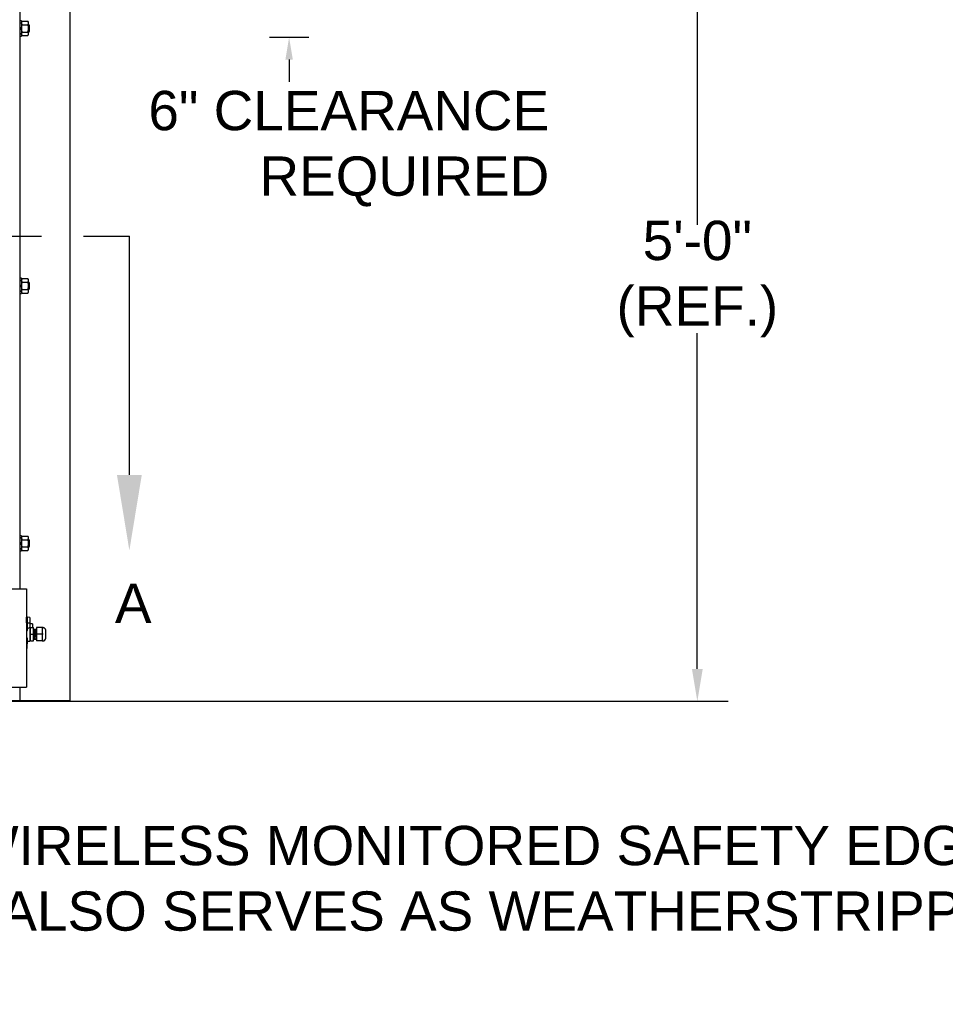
# Model space of a CAD drawing. Header units: inches. Extents: x 170 to 312, y 215 to 248.
# Tile 146 of 256: x 230.61 to 232.82, y 239.38 to 241.73. Entities that reach past the tile are written whole.
import ezdxf
from ezdxf import colors
from ezdxf.entities.mleader import LeaderData, LeaderLine
from ezdxf.math import Vec2, Vec3

# ---------------------------------------------------------------- set-up
doc = ezdxf.new("R2010")
doc.units = ezdxf.units.IN
doc.header["$LTSCALE"] = 0.25
doc.header["$MEASUREMENT"] = 0
doc.linetypes.add('CENTER', pattern=[2, 1.25, -0.25, 0.25, -0.25])
for name, color, linetype in [('ANNOTATIONS', 1, 'Continuous'), ('MOTOR RH', 7, 'Continuous'), ('SECTION CUTS', 6, 'CENTER')]:
    doc.layers.add(name, color=color, linetype=linetype)
doc.styles.add('ARIAL', font='arial.ttf', dxfattribs={"height": 0.09375})
doc.styles.get("Standard").update_dxf_attribs({"font": 'romans.shx'})

msp = doc.modelspace()

# ---------------------------------------------------------------- linework, layer by layer
at = {"layer": 'ANNOTATIONS'}
for p, q in [((232.22384, 242.04006), (232.22384, 241.23964)), ((231.20301, 241.68703), (231.29727, 241.68703)), ((231.25014, 241.63389), (231.25014, 241.58075)), ((232.22384, 240.18109), (232.22384, 240.98112))]:
    msp.add_line(p, q, dxfattribs=at)
for points in [[(231.24129, 241.63389), (231.259, 241.63389), (231.25014, 241.68703)], [(232.2109, 240.18109), (232.23679, 240.18109), (232.22384, 240.10342)]]:
    msp.add_solid(points, dxfattribs=at)
at = {"layer": 'MOTOR RH'}
for p, q in [((230.60852, 240.37188), (230.60852, 244.29919)), ((230.72788, 240.10529), (230.72788, 244.3)), ((230.61176, 241.72626), (230.61176, 241.69004)), ((230.61367, 241.72538), (230.62675, 241.72538)), ((230.62867, 241.69323), (230.62867, 241.72307)), ((230.61367, 241.71676), (230.62675, 241.71676)), ((230.61367, 241.69953), (230.62675, 241.69953)), ((230.62929, 241.69962), (230.62929, 241.71667)), ((230.63085, 241.70118), (230.63085, 241.71511)), ((230.61367, 241.69092), (230.62675, 241.69092)), ((230.61176, 241.1124), (230.61176, 241.07618)), ((230.61367, 241.11152), (230.62675, 241.11152)), ((230.61367, 241.1029), (230.62675, 241.1029)), ((230.62867, 241.07937), (230.62867, 241.10921)), ((230.62929, 241.08576), (230.62929, 241.10281)), ((230.63085, 241.08732), (230.63085, 241.10125)), ((230.61367, 241.08567), (230.62675, 241.08567)), ((230.61367, 241.07706), (230.62675, 241.07706)), ((230.61176, 240.49854), (230.61176, 240.46232)), ((230.61367, 240.49766), (230.62675, 240.49766)), ((230.61367, 240.48904), (230.62675, 240.48904)), ((230.62867, 240.46551), (230.62867, 240.49535)), ((230.62929, 240.4719), (230.62929, 240.48895)), ((230.63085, 240.47347), (230.63085, 240.48739)), ((230.61367, 240.47181), (230.62675, 240.47181)), ((230.61367, 240.4632), (230.62675, 240.4632)), ((230.52114, 240.37188), (230.62345, 240.37188)), ((230.62345, 240.37188), (230.62345, 240.13742)), ((230.62345, 240.30713), (230.62503, 240.30449)), ((230.62369, 240.30412), (230.62345, 240.30452)), ((230.62369, 240.29042), (230.62345, 240.29044)), ((230.62369, 240.30412), (230.62503, 240.30449)), ((230.62369, 240.29042), (230.62369, 240.30412)), ((230.62503, 240.2903), (230.62369, 240.29042)), ((230.63175, 240.30315), (230.62503, 240.30449)), ((230.62503, 240.30449), (230.62503, 240.27265)), ((230.63175, 240.28972), (230.62503, 240.2903)), ((230.63175, 240.30315), (230.63175, 240.24676)), ((230.63836, 240.2886), (230.63836, 240.27953)), ((230.63363, 240.24756), (230.63363, 240.27953)), ((230.63363, 240.27953), (230.64074, 240.27953)), ((230.64074, 240.24756), (230.64074, 240.27953)), ((230.6612, 240.27953), (230.64756, 240.27953)), ((230.64756, 240.27953), (230.64756, 240.24756)), ((230.6612, 240.27953), (230.6612, 240.24756)), ((230.6612, 240.27953), (230.66322, 240.27739)), ((230.66963, 240.25397), (230.66963, 240.27312)), ((230.62503, 240.24542), (230.62353, 240.22393)), ((230.62503, 240.25444), (230.62503, 240.24542)), ((230.63363, 240.26354), (230.64074, 240.26354)), ((230.63363, 240.24756), (230.64074, 240.24756)), ((230.64533, 240.25233), (230.64622, 240.25233)), ((230.66322, 240.26354), (230.64756, 240.26354)), ((230.6612, 240.24756), (230.64756, 240.24756)), ((230.66322, 240.2497), (230.6612, 240.24756)), ((230.62353, 240.22393), (230.62345, 240.22393)), ((230.52114, 240.13742), (230.62345, 240.13742)), ((230.60852, 240.10529), (230.60852, 240.13742)), ((232.29732, 240.10342), (224.56117, 240.10342)), ((226.10688, 240.10529), (230.72788, 240.10529))]:
    msp.add_line(p, q, dxfattribs=at)
for centre, radius, start, end in [((230.63913, 240.26354), 0.01678, 147.14012, 159.08586), ((230.66322, 240.27312), 0.00641, 0, 90), ((230.63913, 240.26354), 0.01678, 200.91414, 212.85988), ((230.64578, 240.25233), 0.000446, 180, 360), ((230.66322, 240.25397), 0.00641, 270, 0)]:
    msp.add_arc(centre, radius, start, end, dxfattribs=at)
msp.add_ellipse((230.63541, 240.26354), major_axis=(0, 0.01678), ratio=0.9090909, start_param=0.2423659, end_param=0.7477626, dxfattribs=at)
for points in [[(230.61176, 241.72626), (230.60852, 241.72626)], [(230.61367, 241.72538), (230.61176, 241.72307)], [(230.62867, 241.72307), (230.62675, 241.72538)], [(230.62929, 241.71667), (230.62867, 241.71667)], [(230.62867, 241.69962), (230.62929, 241.69962)], [(230.63085, 241.71511), (230.62929, 241.71667)], [(230.62929, 241.69962), (230.63085, 241.70118)], [(230.60852, 241.69004), (230.61176, 241.69004)], [(230.61176, 241.69323), (230.61367, 241.69092)], [(230.62675, 241.69092), (230.62867, 241.69323)], [(230.61176, 241.1124), (230.60852, 241.1124)], [(230.61367, 241.11152), (230.61176, 241.10921)], [(230.62867, 241.10921), (230.62675, 241.11152)], [(230.62929, 241.10281), (230.62867, 241.10281)], [(230.63085, 241.10125), (230.62929, 241.10281)], [(230.62929, 241.08576), (230.63085, 241.08732)], [(230.60852, 241.07618), (230.61176, 241.07618)], [(230.61176, 241.07937), (230.61367, 241.07706)], [(230.62675, 241.07706), (230.62867, 241.07937)], [(230.62867, 241.08576), (230.62929, 241.08576)], [(230.61176, 240.49854), (230.60852, 240.49854)], [(230.61367, 240.49766), (230.61176, 240.49535)], [(230.62867, 240.49535), (230.62675, 240.49766)], [(230.62929, 240.48895), (230.62867, 240.48895)], [(230.63085, 240.48739), (230.62929, 240.48895)], [(230.60852, 240.46232), (230.61176, 240.46232)], [(230.61176, 240.46551), (230.61367, 240.4632)], [(230.62675, 240.4632), (230.62867, 240.46551)], [(230.62867, 240.4719), (230.62929, 240.4719)], [(230.62929, 240.4719), (230.63085, 240.47347)], [(230.63836, 240.2886), (230.63175, 240.2886)], [(230.63363, 240.27824), (230.63175, 240.27824)], [(230.64114, 240.27475), (230.64074, 240.27475)], [(230.64281, 240.27475), (230.64203, 240.27475)], [(230.64449, 240.27475), (230.64371, 240.27475)], [(230.64756, 240.27475), (230.64538, 240.27475)], [(230.62503, 240.24676), (230.63175, 240.24676)], [(230.63175, 240.24884), (230.63363, 240.24884)], [(230.64119, 240.25233), (230.64197, 240.25233)], [(230.64287, 240.25233), (230.64365, 240.25233)], [(230.64455, 240.25233), (230.64533, 240.25233)], [(230.64622, 240.25233), (230.64756, 240.25233)]]:
    msp.add_open_spline(points, degree=1, dxfattribs=at)
for points, knots in [([(230.61176, 241.72107), (230.61181, 241.72159), (230.61192, 241.72265), (230.61268, 241.72409), (230.61337, 241.72499), (230.61367, 241.72538)], [0, 0, 0, 0, 0.353643, 0.7166775, 1, 1, 1, 1]), ([(230.61367, 241.71676), (230.61323, 241.71735), (230.61234, 241.71853), (230.61181, 241.72), (230.61177, 241.72085), (230.61176, 241.72107)], [0, 0, 0, 0, 0.4215153, 0.8529031, 1, 1, 1, 1]), ([(230.62867, 241.72107), (230.62862, 241.72159), (230.62851, 241.72265), (230.62775, 241.72409), (230.62706, 241.72499), (230.62675, 241.72538)], [0, 0, 0, 0, 0.353643, 0.7166775, 1, 1, 1, 1]), ([(230.62675, 241.71676), (230.6272, 241.71735), (230.62809, 241.71853), (230.62862, 241.72), (230.62866, 241.72085), (230.62867, 241.72107)], [0, 0, 0, 0, 0.421515, 0.8529031, 1, 1, 1, 1]), ([(230.61176, 241.70815), (230.61176, 241.70842), (230.61178, 241.70983), (230.61216, 241.71237), (230.61294, 241.71495), (230.61352, 241.71639), (230.61367, 241.71676)], [0, 0, 0, 0, 0.0936214, 0.4739095, 0.864488, 1, 1, 1, 1]), ([(230.61367, 241.69953), (230.61339, 241.70026), (230.61271, 241.70199), (230.61194, 241.70487), (230.61182, 241.70705), (230.61176, 241.70815)], [0, 0, 0, 0, 0.2644477, 0.6278606, 1, 1, 1, 1]), ([(230.61176, 241.69523), (230.61181, 241.69575), (230.61192, 241.69681), (230.61268, 241.69825), (230.61337, 241.69914), (230.61367, 241.69953)], [0, 0, 0, 0, 0.35364318, 0.71667737, 1, 1, 1, 1]), ([(230.62867, 241.70815), (230.62867, 241.70842), (230.62865, 241.70983), (230.62827, 241.71237), (230.62749, 241.71495), (230.6269, 241.71639), (230.62675, 241.71676)], [0, 0, 0, 0, 0.0936214, 0.4739096, 0.864488, 1, 1, 1, 1]), ([(230.62675, 241.69953), (230.62704, 241.70026), (230.62771, 241.70199), (230.62849, 241.70487), (230.62861, 241.70705), (230.62867, 241.70815)], [0, 0, 0, 0, 0.2644477, 0.6278606, 1, 1, 1, 1]), ([(230.62867, 241.69523), (230.62862, 241.69575), (230.62851, 241.69681), (230.62775, 241.69825), (230.62706, 241.69914), (230.62675, 241.69953)], [0, 0, 0, 0, 0.35364318, 0.71667737, 1, 1, 1, 1]), ([(230.61367, 241.69092), (230.61323, 241.6915), (230.61234, 241.69268), (230.61181, 241.69415), (230.61177, 241.69501), (230.61176, 241.69523)], [0, 0, 0, 0, 0.42151458, 0.85290221, 1, 1, 1, 1]), ([(230.62675, 241.69092), (230.6272, 241.6915), (230.62809, 241.69268), (230.62862, 241.69415), (230.62866, 241.69501), (230.62867, 241.69523)], [0, 0, 0, 0, 0.4215143, 0.8529022, 1, 1, 1, 1]), ([(230.61176, 241.10721), (230.61181, 241.10773), (230.61192, 241.10879), (230.61268, 241.11024), (230.61337, 241.11113), (230.61367, 241.11152)], [0, 0, 0, 0, 0.3536519, 0.7166818, 1, 1, 1, 1]), ([(230.62867, 241.10721), (230.62862, 241.10773), (230.62851, 241.10879), (230.62775, 241.11024), (230.62706, 241.11113), (230.62675, 241.11152)], [0, 0, 0, 0, 0.3536519, 0.7166818, 1, 1, 1, 1]), ([(230.61367, 241.1029), (230.61323, 241.10349), (230.61234, 241.10467), (230.61181, 241.10614), (230.61177, 241.10699), (230.61176, 241.10721)], [0, 0, 0, 0, 0.4215128, 0.852907, 1, 1, 1, 1]), ([(230.61176, 241.09429), (230.61176, 241.09457), (230.61178, 241.09597), (230.61216, 241.09851), (230.61294, 241.10109), (230.61352, 241.10253), (230.61367, 241.1029)], [0, 0, 0, 0, 0.0936214, 0.4739182, 0.864488, 1, 1, 1, 1]), ([(230.61367, 241.08567), (230.61339, 241.0864), (230.61271, 241.08813), (230.61194, 241.09101), (230.61182, 241.09319), (230.61176, 241.09429)], [0, 0, 0, 0, 0.2644539, 0.6278638, 1, 1, 1, 1]), ([(230.62675, 241.1029), (230.6272, 241.10349), (230.62809, 241.10467), (230.62862, 241.10614), (230.62866, 241.10699), (230.62867, 241.10721)], [0, 0, 0, 0, 0.4215125, 0.852907, 1, 1, 1, 1]), ([(230.62867, 241.09429), (230.62867, 241.09457), (230.62865, 241.09597), (230.62827, 241.09851), (230.62749, 241.10109), (230.6269, 241.10253), (230.62675, 241.1029)], [0, 0, 0, 0, 0.0936214, 0.4739184, 0.864488, 1, 1, 1, 1]), ([(230.62675, 241.08567), (230.62704, 241.0864), (230.62771, 241.08813), (230.62849, 241.09101), (230.62861, 241.09319), (230.62867, 241.09429)], [0, 0, 0, 0, 0.2644539, 0.6278638, 1, 1, 1, 1]), ([(230.61176, 241.08137), (230.61181, 241.08189), (230.61192, 241.08295), (230.61268, 241.08439), (230.61337, 241.08528), (230.61367, 241.08567)], [0, 0, 0, 0, 0.353652, 0.7166817, 1, 1, 1, 1]), ([(230.61367, 241.07706), (230.61323, 241.07764), (230.61234, 241.07882), (230.61181, 241.08029), (230.61177, 241.08115), (230.61176, 241.08137)], [0, 0, 0, 0, 0.4215121, 0.8529061, 1, 1, 1, 1]), ([(230.62867, 241.08137), (230.62862, 241.08189), (230.62851, 241.08295), (230.62775, 241.08439), (230.62706, 241.08528), (230.62675, 241.08567)], [0, 0, 0, 0, 0.353652, 0.7166817, 1, 1, 1, 1]), ([(230.62675, 241.07706), (230.6272, 241.07764), (230.62809, 241.07882), (230.62862, 241.08029), (230.62866, 241.08115), (230.62867, 241.08137)], [0, 0, 0, 0, 0.4215118, 0.8529061, 1, 1, 1, 1]), ([(230.61176, 240.49335), (230.61181, 240.49387), (230.61192, 240.49493), (230.61268, 240.49638), (230.61337, 240.49727), (230.61367, 240.49766)], [0, 0, 0, 0, 0.35364966, 0.71667969, 1, 1, 1, 1]), ([(230.61367, 240.48904), (230.61323, 240.48963), (230.61234, 240.49081), (230.61181, 240.49228), (230.61177, 240.49313), (230.61176, 240.49335)], [0, 0, 0, 0, 0.4215162, 0.8529073, 1, 1, 1, 1]), ([(230.61176, 240.48043), (230.61176, 240.48071), (230.61178, 240.48211), (230.61216, 240.48465), (230.61294, 240.48723), (230.61352, 240.48867), (230.61367, 240.48904)], [0, 0, 0, 0, 0.0936218, 0.4739158, 0.8644916, 1, 1, 1, 1]), ([(230.61367, 240.47181), (230.61339, 240.47254), (230.61271, 240.47427), (230.61194, 240.47715), (230.61182, 240.47933), (230.61176, 240.48043)], [0, 0, 0, 0, 0.2644539, 0.6278593, 1, 1, 1, 1]), ([(230.62867, 240.49335), (230.62862, 240.49387), (230.62851, 240.49493), (230.62775, 240.49638), (230.62706, 240.49727), (230.62675, 240.49766)], [0, 0, 0, 0, 0.35364966, 0.71667969, 1, 1, 1, 1]), ([(230.62675, 240.48904), (230.6272, 240.48963), (230.62809, 240.49081), (230.62862, 240.49228), (230.62866, 240.49313), (230.62867, 240.49335)], [0, 0, 0, 0, 0.4215159, 0.8529073, 1, 1, 1, 1]), ([(230.62867, 240.48043), (230.62867, 240.48071), (230.62865, 240.48211), (230.62827, 240.48465), (230.62749, 240.48723), (230.6269, 240.48867), (230.62675, 240.48904)], [0, 0, 0, 0, 0.0936218, 0.473916, 0.8644916, 1, 1, 1, 1]), ([(230.62675, 240.47181), (230.62704, 240.47254), (230.62771, 240.47427), (230.62849, 240.47715), (230.62861, 240.47933), (230.62867, 240.48043)], [0, 0, 0, 0, 0.2644539, 0.6278593, 1, 1, 1, 1]), ([(230.61176, 240.46751), (230.61181, 240.46803), (230.61192, 240.46909), (230.61268, 240.47053), (230.61337, 240.47142), (230.61367, 240.47181)], [0, 0, 0, 0, 0.3536498, 0.7166796, 1, 1, 1, 1]), ([(230.61367, 240.4632), (230.61323, 240.46378), (230.61234, 240.46496), (230.61181, 240.46643), (230.61177, 240.46729), (230.61176, 240.46751)], [0, 0, 0, 0, 0.4215155, 0.8529064, 1, 1, 1, 1]), ([(230.62867, 240.46751), (230.62862, 240.46803), (230.62851, 240.46909), (230.62775, 240.47053), (230.62706, 240.47142), (230.62675, 240.47181)], [0, 0, 0, 0, 0.3536498, 0.7166796, 1, 1, 1, 1]), ([(230.62675, 240.4632), (230.6272, 240.46378), (230.62809, 240.46496), (230.62862, 240.46643), (230.62866, 240.46729), (230.62867, 240.46751)], [0, 0, 0, 0, 0.42151525, 0.85290636, 1, 1, 1, 1]), ([(230.64203, 240.27475), (230.64202, 240.27488), (230.642, 240.27508), (230.6415, 240.27526), (230.641, 240.2748), (230.64113, 240.27447), (230.64101, 240.27354), (230.64098, 240.2726), (230.64095, 240.27176), (230.64094, 240.27147)], [0, 0, 0, 0, 0.1509339, 0.2269304, 0.3091432, 0.5126112, 0.7171058, 0.9038952, 1, 1, 1, 1]), ([(230.64161, 240.26354), (230.64163, 240.26454), (230.64168, 240.26649), (230.64175, 240.26921), (230.64182, 240.27193), (230.64193, 240.27425), (230.64199, 240.27459), (230.64203, 240.27475)], [0, 0, 0, 0, 0.1698674, 0.3339398, 0.4980122, 0.752244, 1, 1, 1, 1]), ([(230.64197, 240.25233), (230.642, 240.2524), (230.64204, 240.25255), (230.64211, 240.25373), (230.6422, 240.25582), (230.64228, 240.25914), (230.64238, 240.26306), (230.64247, 240.26651), (230.64253, 240.26914), (230.64258, 240.27091), (230.6426, 240.27145), (230.6426, 240.27146)], [0, 0, 0, 0, 0.1093267, 0.2225142, 0.3357025, 0.4984323, 0.6663723, 0.7795603, 0.8888869, 0.9982135, 1, 1, 1, 1]), ([(230.64262, 240.27146), (230.6426, 240.27072), (230.64256, 240.26943), (230.64248, 240.26666), (230.64243, 240.26472), (230.64239, 240.26355)], [0, 0, 0, 0, 0.3440212, 0.6037055, 1, 1, 1, 1]), ([(230.64371, 240.27475), (230.64369, 240.27491), (230.64367, 240.2751), (230.64327, 240.27522), (230.64302, 240.27515), (230.64267, 240.27478), (230.64284, 240.27441), (230.64267, 240.27316), (230.64263, 240.27173), (230.64262, 240.27146)], [0, 0, 0, 0, 0.1789689, 0.2132075, 0.2435323, 0.2761385, 0.5221296, 0.9089216, 1, 1, 1, 1]), ([(230.64308, 240.2558), (230.64312, 240.25688), (230.64318, 240.25914), (230.64327, 240.26307), (230.64336, 240.26649), (230.64343, 240.26921), (230.6435, 240.27193), (230.6436, 240.27425), (230.64367, 240.27459), (230.64371, 240.27475)], [0, 0, 0, 0, 0.1576476, 0.3272143, 0.4414987, 0.5518842, 0.6622698, 0.8333133, 1, 1, 1, 1]), ([(230.64536, 240.27474), (230.64536, 240.27481), (230.64537, 240.27496), (230.64502, 240.27526), (230.64452, 240.27508), (230.64449, 240.27473), (230.64439, 240.27401), (230.64431, 240.27214), (230.64423, 240.26929), (230.64416, 240.26636), (230.6441, 240.26458), (230.64407, 240.26354)], [0, 0, 0, 0, 0.0432697, 0.0891446, 0.131551, 0.2176056, 0.3221563, 0.5318737, 0.7347377, 0.8463632, 1, 1, 1, 1]), ([(230.6447, 240.25417), (230.64472, 240.25463), (230.64478, 240.25592), (230.64486, 240.25916), (230.64495, 240.26306), (230.64504, 240.26649), (230.6451, 240.26921), (230.64518, 240.27193), (230.64528, 240.27425), (230.64535, 240.27459), (230.64538, 240.27475)], [0, 0, 0, 0, 0.0847764, 0.2341584, 0.3883234, 0.4922273, 0.5925865, 0.6929458, 0.8484534, 1, 1, 1, 1]), ([(230.66322, 240.27953), (230.66294, 240.27952), (230.66262, 240.27951), (230.66211, 240.27951), (230.66197, 240.27952), (230.66187, 240.27952), (230.66178, 240.27952), (230.66165, 240.27952), (230.66143, 240.27953), (230.66127, 240.27953), (230.66123, 240.27953), (230.6612, 240.27953)], [0, 0, 0, 0, 0.2479231, 0.2890908, 0.3069668, 0.3246628, 0.3441602, 0.3674164, 0.4310408, 0.6540306, 1, 1, 1, 1]), ([(230.64074, 240.25189), (230.64087, 240.25194), (230.64112, 240.25204), (230.64124, 240.2526), (230.6413, 240.25346), (230.64139, 240.25553), (230.64146, 240.25841), (230.64153, 240.26114), (230.64158, 240.2627), (230.64161, 240.26354)], [0, 0, 0, 0, 0.0900005, 0.1675474, 0.2921205, 0.5194776, 0.7399898, 0.8603536, 1, 1, 1, 1]), ([(230.64197, 240.25233), (230.64198, 240.2522), (230.642, 240.252), (230.6425, 240.25182), (230.643, 240.25229), (230.64288, 240.25262), (230.64299, 240.25355), (230.64303, 240.25454), (230.64305, 240.25545), (230.64306, 240.2558)], [0, 0, 0, 0, 0.1477712, 0.2221758, 0.3026654, 0.5018695, 0.7020792, 0.8849539, 1, 1, 1, 1]), ([(230.64306, 240.2558), (230.64309, 240.25647), (230.64313, 240.25768), (230.64317, 240.25977), (230.64324, 240.26168), (230.64327, 240.26288), (230.64329, 240.26355)], [0, 0, 0, 0, 0.3209033, 0.5829366, 0.7689491, 1, 1, 1, 1]), ([(230.64365, 240.25233), (230.64367, 240.2524), (230.64372, 240.25255), (230.64379, 240.25373), (230.64388, 240.25582), (230.64396, 240.25914), (230.64404, 240.26206), (230.64407, 240.26354)], [0, 0, 0, 0, 0.1640625, 0.3339187, 0.5037762, 0.7479787, 1, 1, 1, 1]), ([(230.64366, 240.2524), (230.64366, 240.25231), (230.64364, 240.25215), (230.64402, 240.25182), (230.64452, 240.25201), (230.64455, 240.25237), (230.64463, 240.25285), (230.64466, 240.25372), (230.64468, 240.25417)], [0, 0, 0, 0, 0.1201292, 0.2225498, 0.3172257, 0.5093497, 0.7427679, 1, 1, 1, 1]), ([(230.64468, 240.25417), (230.64469, 240.25448), (230.64475, 240.25544), (230.6448, 240.25782), (230.64488, 240.26072), (230.64493, 240.26251), (230.64496, 240.26354)], [0, 0, 0, 0, 0.1679631, 0.5285284, 0.7269292, 1, 1, 1, 1]), ([(230.6612, 240.24756), (230.66142, 240.24771), (230.66183, 240.248), (230.6625, 240.2477), (230.66298, 240.2476), (230.66322, 240.24756)], [0, 0, 0, 0, 0.35448285, 0.68277445, 1, 1, 1, 1])]:
    msp.add_open_spline(points, degree=3, knots=knots, dxfattribs=at)
at = {"layer": 'SECTION CUTS'}
msp.add_line((225.85955, 241.2129), (230.86908, 241.2129), dxfattribs=at)

# ---------------------------------------------------------------- texts
at = {"layer": 'ANNOTATIONS', "char_height": 0.09375, "style": 'ARIAL'}
for s, insert, attachment_point in [('6" CLEARANCE\\PREQUIRED', (231.87064, 241.42127), 6), ('5\'-0"\\P(REF.)', (232.22384, 241.11038), 5)]:
    msp.add_mtext(s, dxfattribs=dict(at, insert=insert, attachment_point=attachment_point))
at = {"layer": 'SECTION CUTS', "style": 'ARIAL'}
msp.add_text('A', height=0.09375, dxfattribs=at).set_placement((230.8346, 240.29047))

# ---------------------------------------------------------------- leaders
at = {"layer": 'ANNOTATIONS'}
ml = msp.add_multileader_mtext('Standard', dxfattribs=at)
ml.set_content('WIRELESS MONITORED SAFETY EDGE\\P (ALSO SERVES AS WEATHERSTRIPPING)', color=256, style='ARIAL')
ml.set_leader_properties()
ml.build(insert=Vec2(0, 0))
ml.multileader.update_dxf_attribs({"dogleg_length": 0.36, "arrow_head_size": 0.09375})
ctx = ml.context
ctx.base_point, ctx.char_height, ctx.arrow_head_size, ctx.landing_gap_size, ctx.plane_origin = Vec3(230.39135, 239.74611), 0.09375, 0.09375, 0.09, Vec3(229.60631, 239.31288)
notes = []
notes.append((ctx, [(0, (1, 1, 0), (230.29339, 239.74611), (1, 0), 0.09796, [(0, [(229.90922, 240.11218)], 0, [])])]))
ctx.mtext.insert, ctx.mtext.flow_direction = Vec3(230.48135, 239.80677), 5
at = {"layer": 'SECTION CUTS'}
ml = msp.add_multileader_mtext('Standard', dxfattribs=at)
ml.set_content('', color=256)
ml.set_leader_properties()
ml.build(insert=Vec2(0, 0))
ml.multileader.update_dxf_attribs({"dogleg_length": 0, "arrow_head_size": 0.18})
ctx = ml.context
ctx.base_point, ctx.char_height, ctx.arrow_head_size, ctx.landing_gap_size, ctx.plane_origin = Vec3(230.86908, 241.2129), 0.18, 0.18, 0, Vec3(230.86908, 240.46338)
notes.append((ctx, [(0, (1, 1, 0), (230.86908, 241.2129), (1, 0), 0, [(0, [(230.86908, 240.46338)], 0, [])])]))
ctx.mtext.insert, ctx.mtext.flow_direction = Vec3(230.86908, 241.3029), 5
for ctx, leaders in notes:
    for number, flags, end, landing, length, lines in leaders:
        leader = LeaderData()
        leader.index, (leader.has_last_leader_line, leader.has_dogleg_vector, leader.attachment_direction) = number, flags
        leader.last_leader_point, leader.dogleg_vector, leader.dogleg_length = Vec3(end), Vec3(landing), length
        for number, points, colour, breaks in lines:
            line = LeaderLine()
            line.index, line.vertices, line.color, line.breaks = number, Vec3.list(points), colors.encode_raw_color(colour), breaks
            leader.lines.append(line)
        ctx.leaders.append(leader)

doc.saveas('drawing.dxf')
